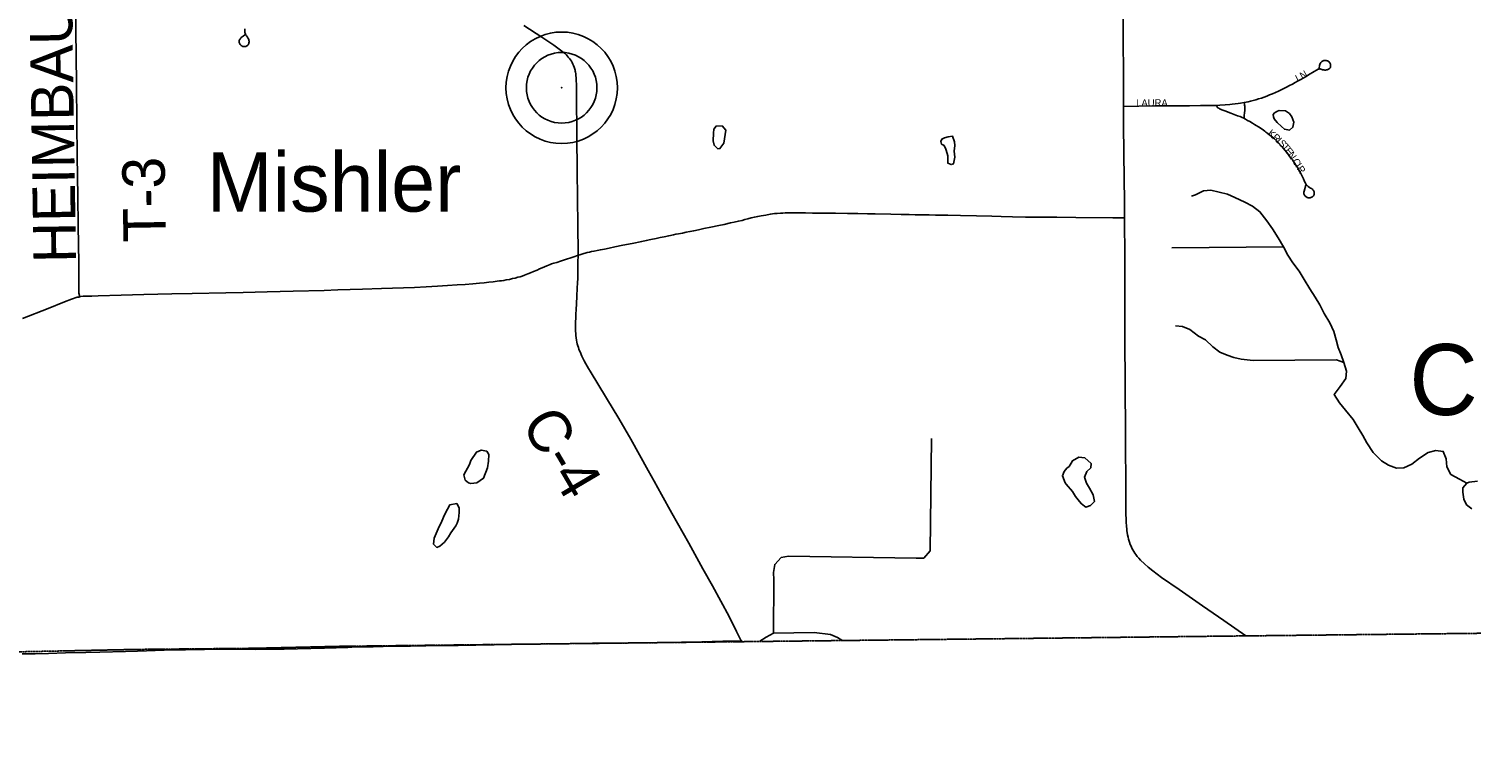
# Model space of a CAD drawing. Header units: feet. Extents: x 2113747 to 2516209, y 960708 to 1356798.
# Tile 7 of 244: x 2278979 to 2289153, y 1089893 to 1095012. Entities that reach past the tile are written whole.
import ezdxf

# ---------------------------------------------------------------- set-up
doc = ezdxf.new("R2010")
doc.units = ezdxf.units.FT
doc.header["$MEASUREMENT"] = 0
doc.linetypes.add('OhDOT_USTN3', pattern=[0.22, 0.165, -0.055])
for name, color, linetype in [('0_Xref', 7, 'Continuous'), ('GM_X_Adjacent_County', 251, 'OhDOT_USTN3'), ('GM_X_County', 251, 'OhDOT_USTN3'), ('GM_X_County_Road', 3, 'Continuous'), ('GM_X_County_Road_Text', 3, 'Continuous'), ('GM_X_Major_Lake', 5, 'Continuous'), ('GM_X_Major_Lake_Text', 5, 'Continuous'), ('GM_X_Minor_Lake', 5, 'Continuous'), ('GM_X_Minor_River', 5, 'Continuous'), ('GM_X_State_Route', 1, 'Continuous'), ('GM_X_Township', 251, 'OhDOT_USTN3'), ('GM_X_Township_Road', 4, 'Continuous'), ('GM_X_Township_Road_Text', 4, 'Continuous'), ('GM_X_Township_Subdivision', 4, 'Continuous'), ('GM_X_Township_Subdivision_Text', 4, 'Continuous'), ('GM_X_Unincorporated', 1, 'Continuous'), ('GM_X_Unincorporated_Location', 2, 'Continuous'), ('GM_X_Unincorporated_Text', 251, 'Continuous')]:
    doc.layers.add(name, color=color, linetype=linetype)
doc.styles.add('Styledgn030', font='dgn030.shx')
doc.styles.add('Styledgn031', font='dgn031.shx')

# ---------------------------------------------------------------- blocks, each defined once
blk = doc.blocks.new('Unicorp10')
at = {"layer": 'GM_X_Unincorporated'}
for radius in [393, 249]:
    blk.add_circle((0, 0), radius, dxfattribs=at)
blk = doc.blocks.new('POR')
at = {"layer": 'GM_X_Adjacent_County', "flags": 128}
blk.add_lwpolyline([(2346501, 996686), (2346283, 996665), (2345680, 996660), (2344145, 996646), (2344130, 996649), (2344060, 996659), (2344005, 996663), (2343946, 996664), (2343923, 996665), (2343899, 996665), (2343806, 996663), (2343772, 996662), (2343731, 996662), (2343640, 996661), (2343440, 996660), (2343358, 996661), (2343347, 996661), (2343337, 996662), (2343275, 996668), (2343254, 996670), (2343129, 996670), (2342883, 996665), (2342703, 996664), (2342492, 996666), (2342051, 996672), (2342025, 996674), (2342005, 996677), (2341988, 996683), (2338743, 996679), (2335510, 996692), (2333434, 996701), (2332100, 996700), (2329181, 996697), (2329152, 995411), (2329124, 994175), (2326840, 994249), (2326566, 994258), (2323302, 994364), (2318495, 994521), (2318418, 991580), (2318389, 990457), (2318357, 989169), (2318255, 985163), (2318188, 982547), (2318166, 981646), (2318061, 978159), (2317909, 973125), (2317887, 972409), (2317774, 968635), (2317750, 967874), (2315491, 967887), (2314260, 967896), (2311196, 967914), (2309088, 967943), (2307368, 967969), (2304256, 968014), (2303811, 968017), (2303354, 968019), (2303003, 968024), (2302648, 968030), (2302233, 968036), (2301830, 968022), (2300402, 968044), (2300069, 968049), (2297101, 968095), (2296592, 968103), (2292919, 968108), (2288216, 968150), (2287501, 968160), (2286951, 968168), (2285626, 968187), (2280722, 968218), (2272659, 968235), (2270238, 968238), (2265711, 968240), (2264331, 968240), (2260640, 968285), (2260946, 968539), (2261456, 968823), (2262477, 969650), (2262984, 969822), (2263502, 969934), (2264011, 970226), (2264085, 970742), (2263732, 971249), (2263225, 971652), (2263021, 971730), (2262781, 971821), (2262721, 971844), (2262214, 971872), (2261703, 971959), (2260105, 972490), (2259584, 972510), (2259079, 972653), (2258559, 972903), (2258050, 972955), (2257525, 973068), (2256998, 973008), (2256626, 972503), (2255796, 970471), (2255025, 968928), (2254521, 968572), (2253837, 968476), (2253355, 968407), (2252800, 968322), (2251259, 968089), (2245496, 967220), (2243670, 966925), (2240387, 966394), (2235785, 965650), (2235507, 965607), (2232817, 965186), (2232372, 965117), (2231408, 964969), (2231146, 964928), (2230233, 964788), (2224423, 963889), (2224410, 963887), (2223431, 963729), (2220392, 963239), (2216348, 962587), (2213677, 962155), (2211388, 961785), (2205329, 960811), (2204689, 960708), (2204662, 968294), (2204646, 972822), (2204646, 972877), (2204618, 980822), (2204600, 985576), (2204621, 987650), (2204548, 994125), (2204539, 995545), (2204528, 997304), (2204524, 998046), (2204498, 1002246), (2204460, 1006231), (2204446, 1007585), (2204396, 1012421), (2204391, 1012891), (2204405, 1018278), (2204394, 1019758), (2204396, 1020517), (2204379, 1020841), (2204391, 1021803), (2204388, 1022494), (2204388, 1022770), (2204388, 1022837), (2204387, 1023044), (2204303, 1026249), (2204359, 1029499), (2204344, 1030439), (2204262, 1034310), (2204255, 1035776), (2204229, 1040690), (2204199, 1046565), (2204184, 1049044), (2204131, 1055650), (2204109, 1058317), (2204108, 1058407), (2204102, 1059211), (2204097, 1059892), (2204085, 1062073), (2204074, 1062671), (2204592, 1062652), (2205426, 1062621), (2210448, 1062486), (2212077, 1062442), (2214252, 1062298), (2216024, 1062234), (2218716, 1062135), (2224371, 1061928), (2226221, 1061860), (2226856, 1061837), (2228638, 1061772), (2234873, 1061544), (2237828, 1061436), (2239174, 1061390), (2240259, 1061347), (2240479, 1061338), (2245773, 1061157), (2247613, 1061077), (2251064, 1060965), (2252022, 1060939), (2254917, 1060860), (2259350, 1060738), (2259905, 1060723), (2262069, 1060670), (2262468, 1060662), (2262494, 1060660), (2262578, 1060658), (2262905, 1060648), (2263523, 1060622), (2264179, 1060605), (2264764, 1060590), (2266030, 1060558), (2267009, 1060529), (2267105, 1064278), (2267119, 1064405), (2267123, 1064546), (2267218, 1067680), (2267224, 1068546), (2267310, 1072879), (2267407, 1076551), (2267570, 1083741), (2267583, 1084035), (2267594, 1084592), (2267628, 1085890), (2267674, 1087762), (2267760, 1089304), (2267778, 1090418), (2268200, 1090405), (2270733, 1090435), (2271751, 1090471), (2272585, 1090487), (2273842, 1090511), (2274067, 1090515), (2275300, 1090545), (2275354, 1090544), (2275965, 1090561), (2276111, 1090564), (2279737, 1090638), (2280571, 1090646), (2281184, 1090660), (2283974, 1090692), (2287536, 1090733), (2291695, 1090779), (2294190, 1090795), (2294565, 1090800), (2298147, 1090820), (2299145, 1090827), (2299895, 1090831), (2301402, 1090840), (2307056, 1090903), (2313863, 1090917), (2318107, 1090974), (2324108, 1091056), (2326732, 1091091), (2326938, 1091094), (2328615, 1091117), (2328725, 1091118), (2331837, 1091161), (2333216, 1091180), (2335157, 1091206), (2341799, 1091296), (2342697, 1091308), (2345661, 1091348), (2348514, 1091386), (2352195, 1091435), (2355371, 1091477), (2358848, 1091522), (2358880, 1089100), (2358989, 1081862), (2359077, 1075795), (2359100, 1074264), (2359117, 1073113), (2359120, 1072859), (2359123, 1070999), (2359121, 1070553), (2359149, 1069014), (2359151, 1068908), (2359157, 1068672), (2359167, 1068297), (2359175, 1067907), (2359177, 1067589), (2359186, 1066908), (2359192, 1066862), (2359197, 1066642), (2359199, 1066419), (2359201, 1066097), (2359204, 1065780), (2359209, 1065466), (2359220, 1064937), (2359220, 1064806), (2359227, 1064612), (2359227, 1064330), (2359261, 1063309), (2359263, 1063113), (2359267, 1062870), (2359287, 1061492), (2359309, 1060000), (2359372, 1054688), (2359375, 1054438), (2359384, 1053642), (2359405, 1051846), (2359411, 1051373), (2359435, 1049379), (2359498, 1044029), (2359500, 1043884), (2359531, 1041219), (2359561, 1038682), (2359563, 1038569), (2359598, 1035611), (2359633, 1032629), (2359687, 1028035), (2359700, 1026946), (2359745, 1022879), (2359781, 1019525), (2359871, 1011833), (2360041, 1004528), (2360047, 1003475), (2360075, 1000767), (2360086, 1000743), (2360092, 1000724), (2360095, 1000700), (2360092, 1000665), (2360090, 1000651), (2360085, 1000617), (2360080, 1000554), (2360079, 1000500), (2360082, 1000454), (2360084, 1000441), (2360087, 1000429), (2360088, 1000406), (2360088, 1000358), (2360097, 998033), (2360102, 996698), (2359652, 996691), (2358952, 996686), (2358943, 996687), (2358419, 996691), (2358033, 996691), (2357318, 996684), (2357119, 996682), (2357033, 996681), (2356729, 996679), (2356356, 996674), (2355850, 996669), (2355636, 996665), (2355399, 996667), (2355207, 996668), (2354923, 996669), (2354630, 996666), (2354311, 996664), (2353876, 996661), (2353810, 996664), (2353790, 996667), (2353730, 996667), (2353580, 996667), (2353354, 996664), (2353227, 996661), (2352936, 996661), (2352543, 996665), (2351984, 996653), (2350868, 996644), (2350165, 996644), (2349779, 996645), (2349617, 996647), (2349487, 996647), (2349403, 996652), (2349327, 996658), (2349265, 996660), (2349206, 996662), (2349161, 996661), (2349080, 996658), (2348736, 996661), (2347330, 996649), (2347068, 996654), (2346837, 996655), (2346771, 996660), (2346660, 996673), (2346582, 996686), (2346523, 996692), (2346501, 996686)], dxfattribs=at)
at = {"layer": 'GM_X_County', "flags": 128}
blk.add_lwpolyline([(2353397, 1222451), (2356858, 1222526), (2358764, 1222568), (2364180, 1222723), (2365829, 1222755), (2369645, 1222836), (2372194, 1222881), (2374472, 1222924), (2379690, 1223029), (2379735, 1219826), (2379742, 1219374), (2379833, 1216178), (2380014, 1209139), (2380003, 1203413), (2380022, 1202249), (2380179, 1195356), (2380181, 1194352), (2380359, 1187412), (2380412, 1186569), (2380419, 1184193), (2380463, 1181823), (2380682, 1170163), (2380746, 1166807), (2380771, 1165044), (2380824, 1161382), (2380824, 1161039), (2380878, 1157552), (2380892, 1156694), (2381026, 1152330), (2381034, 1152023), (2381158, 1145150), (2381235, 1140057), (2381269, 1137568), (2381334, 1132856), (2381336, 1132676), (2381343, 1132210), (2381380, 1130882), (2381388, 1130504), (2381409, 1129491), (2381422, 1128859), (2381524, 1123853), (2381544, 1122872), (2381624, 1118858), (2381679, 1116097), (2382044, 1104151), (2382074, 1096083), (2382125, 1091787), (2380307, 1091766), (2379221, 1091753), (2378988, 1091751), (2374063, 1091696), (2368829, 1091637), (2365146, 1091594), (2364291, 1091584), (2363494, 1091575), (2360811, 1091544), (2360599, 1091542), (2358848, 1091522), (2355371, 1091477), (2352195, 1091435), (2348514, 1091386), (2345661, 1091348), (2342697, 1091308), (2341799, 1091296), (2335157, 1091206), (2333216, 1091180), (2331837, 1091161), (2328725, 1091118), (2328615, 1091117), (2326938, 1091094), (2326732, 1091091), (2324108, 1091056), (2318107, 1090974), (2313863, 1090917), (2307056, 1090903), (2301402, 1090840), (2299895, 1090831), (2299145, 1090827), (2298147, 1090820), (2294565, 1090800), (2294190, 1090795), (2291695, 1090779), (2287536, 1090733), (2283974, 1090692), (2281184, 1090660), (2280571, 1090646), (2279737, 1090638), (2276111, 1090564), (2275965, 1090561), (2275354, 1090544), (2275300, 1090545), (2274067, 1090515), (2274049, 1092053), (2274045, 1093010), (2274019, 1094549), (2274003, 1096382), (2273944, 1101977), (2273923, 1103969), (2273928, 1105260), (2273895, 1107881), (2273890, 1108659), (2273892, 1109492), (2273890, 1109708), (2273889, 1109866), (2273885, 1110318), (2273884, 1110420), (2273881, 1110748), (2273878, 1111173), (2273872, 1111794), (2273868, 1112294), (2273861, 1113069), (2273860, 1113281), (2273857, 1113575), (2273857, 1113636), (2273852, 1114201), (2273851, 1114281), (2273848, 1114656), (2273845, 1115019), (2273878, 1116829), (2273877, 1118817), (2273859, 1119170), (2273866, 1121327), (2273809, 1124393), (2273800, 1125028), (2273794, 1125938), (2273794, 1126045), (2273791, 1126395), (2273784, 1127599), (2273782, 1127896), (2273782, 1128013), (2273776, 1128908), (2273762, 1131307), (2273735, 1134958), (2273727, 1137672), (2273708, 1143906), (2273707, 1144117), (2273652, 1147706), (2273648, 1148193), (2273645, 1148717), (2273636, 1149823), (2273632, 1150488), (2273596, 1155295), (2273585, 1158808), (2273560, 1160546), (2273539, 1163372), (2273486, 1167056), (2273465, 1168621), (2273462, 1168895), (2273426, 1173044), (2273428, 1173104), (2273415, 1174720), (2273392, 1176176), (2273394, 1176620), (2273384, 1177023), (2273358, 1177776), (2273351, 1179125), (2273359, 1179654), (2273321, 1182083), (2273216, 1187364), (2273164, 1190519), (2273176, 1191453), (2273228, 1192712), (2273152, 1195400), (2273193, 1198453), (2273071, 1206556), (2272991, 1215563), (2272975, 1216501), (2272977, 1217406), (2272968, 1218487), (2272962, 1219225), (2272959, 1219527), (2272955, 1219996), (2272952, 1220381), (2272949, 1220734), (2272946, 1221095), (2272941, 1221646), (2274226, 1221624), (2276584, 1221584), (2279436, 1221567), (2287284, 1221586), (2287634, 1221587), (2288155, 1221588), (2289133, 1221589), (2291838, 1221592), (2294724, 1221588), (2295595, 1221591), (2298613, 1221605), (2299175, 1221609), (2303374, 1221676), (2308426, 1221766), (2313088, 1221841), (2315600, 1221874), (2319071, 1221920), (2326584, 1222061), (2327982, 1222076), (2333341, 1222133), (2335682, 1222157), (2338510, 1222201), (2341239, 1222245), (2343737, 1222286), (2344324, 1222288), (2349300, 1222361), (2350843, 1222395), (2353397, 1222451)], dxfattribs=at)
at = {"layer": 'GM_X_County_Road', "flags": 128}
for points in [[(2282854, 1093416), (2282854, 1093438), (2282851, 1093623), (2282849, 1093820), (2282847, 1094008), (2282845, 1094255), (2282845, 1094338), (2282843, 1094465), (2282843, 1094573), (2282843, 1094601), (2282842, 1094627), (2282841, 1094641), (2282840, 1094656), (2282840, 1094668), (2282838, 1094683), (2282837, 1094696), (2282836, 1094706), (2282834, 1094713), (2282833, 1094720), (2282830, 1094729), (2282828, 1094736), (2282825, 1094743), (2282821, 1094753), (2282817, 1094763), (2282811, 1094774), (2282806, 1094784), (2282799, 1094794), (2282792, 1094804), (2282784, 1094813), (2282777, 1094821), (2282771, 1094829), (2282764, 1094835), (2282751, 1094846), (2282740, 1094855), (2282683, 1094897), (2282598, 1094954), (2282471, 1095037)], [(2284003, 1090698), (2283972, 1090764), (2283920, 1090871), (2283802, 1091085), (2283734, 1091205), (2283634, 1091386), (2283515, 1091598), (2283442, 1091729), (2283390, 1091823), (2283348, 1091898), (2283225, 1092119), (2283140, 1092266), (2283054, 1092408), (2282939, 1092599), (2282927, 1092619), (2282909, 1092651), (2282897, 1092672), (2282887, 1092691), (2282880, 1092705), (2282875, 1092717), (2282870, 1092730), (2282864, 1092743), (2282860, 1092755), (2282857, 1092765), (2282852, 1092778), (2282848, 1092791), (2282845, 1092804), (2282842, 1092818), (2282840, 1092834), (2282838, 1092850), (2282837, 1092864), (2282835, 1092881), (2282835, 1092896), (2282835, 1092911), (2282835, 1092927), (2282836, 1092947), (2282837, 1092973), (2282838, 1093001), (2282839, 1093034), (2282842, 1093075), (2282845, 1093129), (2282848, 1093184), (2282850, 1093221), (2282852, 1093253), (2282853, 1093284), (2282853, 1093315), (2282853, 1093365), (2282854, 1093416)], [(2280579, 1090638), (2280691, 1090639), (2280780, 1090640), (2280874, 1090642), (2281065, 1090647), (2281229, 1090652)], [(2281229, 1090652), (2281257, 1090653), (2281407, 1090657), (2281549, 1090660), (2281672, 1090662), (2281780, 1090663), (2281894, 1090665), (2282008, 1090666), (2282133, 1090668), (2282261, 1090670), (2282385, 1090674), (2282493, 1090676), (2282641, 1090678), (2282797, 1090680), (2282955, 1090681), (2283100, 1090682), (2283280, 1090684), (2283451, 1090687), (2283583, 1090689), (2283727, 1090692), (2283800, 1090693), (2283875, 1090695), (2283920, 1090696), (2283968, 1090697), (2284003, 1090698), (2284011, 1090699)], [(2278932, 1090606), (2279024, 1090608), (2279118, 1090610), (2279237, 1090613), (2279382, 1090616), (2279480, 1090618), (2279660, 1090624), (2279745, 1090626)], [(2279745, 1090626), (2279933, 1090632), (2280084, 1090635), (2280218, 1090637), (2280322, 1090639), (2280454, 1090639), (2280579, 1090638)]]:
    blk.add_lwpolyline(points, dxfattribs=at)
at = {"layer": 'GM_X_Major_Lake', "flags": 128}
blk.add_lwpolyline([(2289197, 1091823), (2289139, 1091818), (2289122, 1091810), (2289095, 1091776), (2289095, 1091746), (2289101, 1091696), (2289121, 1091658), (2289159, 1091628)], dxfattribs=at)
at = {"layer": 'GM_X_Minor_Lake'}
for p, q in [((2287787, 1094433), (2287767, 1094421)), ((2283809, 1094278), (2283807, 1094224)), ((2285450, 1094157), (2285462, 1094116)), ((2282087, 1091941), (2282048, 1091868)), ((2286296, 1091802), (2286341, 1091750)), ((2281955, 1091460), (2281992, 1091508))]:
    blk.add_line(p, q, dxfattribs=at)
at = {"layer": 'GM_X_Minor_Lake', "flags": 128}
for points in [[(2287767, 1094421), (2287757, 1094409), (2287758, 1094391), (2287764, 1094377), (2287784, 1094353), (2287816, 1094325), (2287836, 1094305), (2287872, 1094299), (2287896, 1094319), (2287902, 1094355), (2287889, 1094391), (2287873, 1094415), (2287843, 1094435), (2287799, 1094437), (2287787, 1094433)], [(2283807, 1094224), (2283813, 1094192), (2283840, 1094166), (2283854, 1094168), (2283881, 1094207), (2283887, 1094237), (2283895, 1094299), (2283869, 1094329), (2283827, 1094327), (2283811, 1094304), (2283809, 1094278)], [(2285462, 1094116), (2285462, 1094065), (2285486, 1094055), (2285502, 1094061), (2285510, 1094107), (2285507, 1094151), (2285511, 1094189), (2285509, 1094215), (2285495, 1094255), (2285463, 1094251), (2285439, 1094245), (2285419, 1094235), (2285413, 1094218), (2285417, 1094200), (2285437, 1094189), (2285447, 1094163), (2285450, 1094157)], [(2282048, 1091868), (2282056, 1091832), (2282080, 1091812), (2282096, 1091808), (2282140, 1091813), (2282187, 1091845), (2282215, 1091917), (2282221, 1091965), (2282223, 1092013), (2282209, 1092035), (2282171, 1092043), (2282137, 1092029), (2282097, 1091969), (2282087, 1091941)], [(2282087, 1091941), (2282097, 1091969), (2282137, 1092029), (2282171, 1092043), (2282209, 1092035), (2282223, 1092013), (2282221, 1091965), (2282215, 1091917), (2282187, 1091845), (2282140, 1091813), (2282096, 1091808), (2282080, 1091812), (2282056, 1091832), (2282048, 1091868), (2282048, 1091869)], [(2286341, 1091750), (2286363, 1091716), (2286391, 1091680), (2286405, 1091664), (2286435, 1091640), (2286469, 1091652), (2286497, 1091681), (2286486, 1091727), (2286462, 1091775), (2286440, 1091809), (2286426, 1091851), (2286442, 1091893), (2286470, 1091917), (2286472, 1091949), (2286427, 1091989), (2286385, 1091992), (2286342, 1091968), (2286332, 1091950), (2286318, 1091928), (2286302, 1091916), (2286282, 1091892), (2286270, 1091862), (2286290, 1091812), (2286296, 1091802)], [(2281992, 1091508), (2282001, 1091528), (2282011, 1091556), (2282015, 1091604), (2282015, 1091636), (2281998, 1091666), (2281949, 1091658), (2281933, 1091627), (2281911, 1091587), (2281893, 1091543), (2281867, 1091487), (2281838, 1091423), (2281834, 1091379), (2281858, 1091357), (2281878, 1091365), (2281912, 1091395), (2281940, 1091431), (2281955, 1091460)]]:
    blk.add_lwpolyline(points, dxfattribs=at)
at = {"layer": 'GM_X_Minor_River', "flags": 128}
for points in [[(2289122, 1091810), (2289071, 1091838), (2289009, 1091872), (2288982, 1091924), (2288976, 1091982), (2288956, 1092034), (2288904, 1092041), (2288850, 1092027), (2288790, 1091987), (2288735, 1091944), (2288679, 1091918), (2288627, 1091916), (2288571, 1091936), (2288521, 1091967), (2288461, 1092027), (2288418, 1092093), (2288390, 1092147), (2288356, 1092201), (2288320, 1092259), (2288266, 1092324), (2288225, 1092376), (2288187, 1092436), (2288229, 1092491), (2288269, 1092547), (2288274, 1092599), (2288256, 1092661), (2288236, 1092715), (2288214, 1092767), (2288200, 1092819), (2288185, 1092879), (2288157, 1092941), (2288117, 1093005), (2288085, 1093067), (2288053, 1093122), (2288016, 1093180), (2287976, 1093246), (2287940, 1093304), (2287896, 1093364), (2287860, 1093416), (2287829, 1093476), (2287793, 1093538), (2287753, 1093602), (2287713, 1093659), (2287663, 1093723), (2287610, 1093763), (2287556, 1093791), (2287486, 1093824), (2287434, 1093846), (2287318, 1093874), (2287266, 1093871), (2287209, 1093843), (2287181, 1093833)], [(2287829, 1093476), (2287041, 1093469)], [(2288256, 1092661), (2288204, 1092679), (2287615, 1092675), (2287532, 1092685), (2287480, 1092696), (2287433, 1092713), (2287381, 1092733), (2287331, 1092772), (2287279, 1092820), (2287229, 1092846), (2287169, 1092892), (2287117, 1092913), (2287067, 1092919)], [(2284135, 1090696), (2284180, 1090724), (2284231, 1090752), (2284234, 1091128), (2284232, 1091180), (2284241, 1091237), (2284287, 1091287), (2284339, 1091295), (2285238, 1091282), (2285292, 1091282), (2285336, 1091332), (2285346, 1092125)], [(2284231, 1090752), (2284520, 1090757), (2284633, 1090744), (2284683, 1090722), (2284715, 1090703)]]:
    blk.add_lwpolyline(points, dxfattribs=at)
at = {"layer": 'GM_X_State_Route', "flags": 128}
blk.add_lwpolyline([(2287564, 1090734), (2287409, 1090842), (2287258, 1090946), (2287093, 1091060), (2286970, 1091146), (2286909, 1091191), (2286874, 1091218), (2286848, 1091241), (2286821, 1091268), (2286809, 1091281), (2286798, 1091294), (2286789, 1091307), (2286781, 1091317), (2286773, 1091328), (2286767, 1091339), (2286760, 1091351), (2286754, 1091365), (2286749, 1091378), (2286743, 1091393), (2286740, 1091402), (2286736, 1091416), (2286733, 1091429), (2286729, 1091446), (2286726, 1091461), (2286725, 1091473), (2286724, 1091487), (2286722, 1091505), (2286720, 1091537), (2286719, 1091559), (2286718, 1091590), (2286718, 1091638), (2286718, 1091852), (2286716, 1092036), (2286714, 1092214), (2286712, 1092452), (2286711, 1092881), (2286710, 1093044), (2286710, 1093178), (2286710, 1093393), (2286708, 1093680), (2286707, 1093792), (2286704, 1094129), (2286702, 1094342), (2286701, 1094466), (2286700, 1094743), (2286699, 1094887), (2286698, 1095196)], dxfattribs=at)
at = {"layer": 'GM_X_Township', "flags": 128}
blk.add_lwpolyline([(2273939, 1118799), (2275473, 1118800), (2276682, 1118792), (2278026, 1118784), (2278095, 1118774), (2278181, 1118783), (2279102, 1118777), (2279390, 1118776), (2284462, 1118744), (2286495, 1118732), (2291590, 1118700), (2291694, 1118700), (2298613, 1118657), (2299080, 1118654), (2299073, 1112956), (2299072, 1110035), (2299092, 1106995), (2299110, 1104924), (2299110, 1104784), (2299121, 1100750), (2299131, 1096372), (2299145, 1090827), (2298147, 1090820), (2294565, 1090800), (2294190, 1090795), (2291695, 1090779), (2287536, 1090733), (2283974, 1090692), (2281184, 1090660), (2280571, 1090646), (2279737, 1090638), (2276111, 1090564), (2275965, 1090561), (2275354, 1090544), (2275300, 1090545), (2274067, 1090515), (2274049, 1092053), (2274045, 1093010), (2274019, 1094549), (2274003, 1096382), (2273944, 1101977), (2273923, 1103969), (2273928, 1105260), (2273895, 1107881), (2273890, 1108659), (2273892, 1109492), (2273890, 1109708), (2273889, 1109866), (2273885, 1110318), (2273884, 1110420), (2273881, 1110748), (2273878, 1111173), (2273872, 1111794), (2273868, 1112294), (2273861, 1113069), (2273860, 1113281), (2273857, 1113575), (2273857, 1113636), (2273852, 1114201), (2273851, 1114281), (2273848, 1114656), (2273845, 1115019), (2273878, 1116829), (2273877, 1118817), (2273939, 1118799)], dxfattribs=at)
at = {"layer": 'GM_X_Township_Road', "flags": 128}
for points in [[(2279337, 1093123), (2279336, 1093133), (2279333, 1093148), (2279332, 1093157), (2279332, 1093165), (2279332, 1093178), (2279331, 1093364), (2279327, 1093623), (2279325, 1093831), (2279320, 1094118), (2279318, 1094348), (2279316, 1094624), (2279313, 1094819), (2279310, 1095000), (2279308, 1095197), (2279305, 1095409), (2279303, 1095589)], [(2283954, 1093650), (2283955, 1093650), (2283985, 1093657), (2284010, 1093662), (2284031, 1093668), (2284052, 1093673), (2284074, 1093679), (2284098, 1093685), (2284121, 1093690), (2284146, 1093695), (2284177, 1093700), (2284209, 1093705), (2284224, 1093708), (2284240, 1093710), (2284257, 1093711), (2284282, 1093714), (2284298, 1093714), (2284315, 1093715), (2284330, 1093716), (2284349, 1093716), (2284387, 1093716), (2284417, 1093715), (2284458, 1093715), (2284506, 1093714), (2284602, 1093713), (2284670, 1093713), (2284753, 1093711), (2284827, 1093710), (2284896, 1093709), (2284950, 1093708), (2285060, 1093706), (2285132, 1093704), (2285188, 1093703), (2285232, 1093702), (2285276, 1093702), (2285331, 1093701), (2285375, 1093700), (2285417, 1093699), (2285461, 1093699), (2285551, 1093697), (2285663, 1093694), (2285772, 1093691), (2285837, 1093689), (2285919, 1093688), (2286010, 1093686), (2286231, 1093684), (2286364, 1093683), (2286626, 1093681), (2286680, 1093680), (2286708, 1093680)], [(2282854, 1093416), (2282867, 1093420), (2282881, 1093425), (2282893, 1093429), (2282904, 1093432), (2282918, 1093435), (2282934, 1093439), (2282948, 1093442), (2282967, 1093446), (2282988, 1093450), (2283011, 1093455), (2283040, 1093460), (2283074, 1093467), (2283112, 1093475), (2283170, 1093487), (2283236, 1093500), (2283303, 1093514), (2283335, 1093520), (2283366, 1093527), (2283405, 1093535), (2283433, 1093541), (2283461, 1093547), (2283493, 1093554), (2283526, 1093560), (2283543, 1093564), (2283562, 1093568), (2283591, 1093573), (2283617, 1093578), (2283642, 1093583), (2283670, 1093589), (2283703, 1093596), (2283740, 1093604), (2283790, 1093614), (2283846, 1093626), (2283885, 1093634), (2283928, 1093644), (2283954, 1093650)], [(2281333, 1093178), (2281467, 1093182), (2281700, 1093190), (2281782, 1093194), (2281861, 1093198), (2281932, 1093202), (2282001, 1093207), (2282058, 1093211), (2282112, 1093215), (2282159, 1093219), (2282192, 1093222), (2282224, 1093226), (2282254, 1093229), (2282284, 1093233), (2282299, 1093235), (2282314, 1093237), (2282329, 1093239), (2282347, 1093242), (2282369, 1093246), (2282392, 1093252), (2282409, 1093256), (2282429, 1093261), (2282444, 1093265), (2282460, 1093270), (2282475, 1093275), (2282487, 1093280), (2282499, 1093285), (2282518, 1093292), (2282538, 1093301), (2282564, 1093312), (2282582, 1093320), (2282600, 1093328), (2282616, 1093335), (2282632, 1093342), (2282644, 1093347), (2282657, 1093351), (2282667, 1093355), (2282683, 1093360), (2282703, 1093366), (2282729, 1093375), (2282750, 1093381), (2282772, 1093388), (2282802, 1093398), (2282830, 1093408), (2282854, 1093416)], [(2278935, 1092971), (2279115, 1093042), (2279232, 1093088), (2279281, 1093107), (2279295, 1093112), (2279307, 1093116), (2279320, 1093120), (2279332, 1093122), (2279337, 1093123)], [(2279337, 1093123), (2279347, 1093125), (2279362, 1093127), (2279379, 1093128), (2279397, 1093128), (2279423, 1093129), (2279468, 1093130), (2279631, 1093135), (2279790, 1093139), (2279987, 1093144), (2280131, 1093147), (2280368, 1093152), (2280492, 1093154), (2280661, 1093159), (2280844, 1093163), (2281063, 1093169), (2281158, 1093172), (2281247, 1093175), (2281333, 1093178)]]:
    blk.add_lwpolyline(points, dxfattribs=at)
at = {"layer": 'GM_X_Township_Subdivision', "flags": 128}
for points in [[(2280503, 1094970), (2280491, 1094961), (2280483, 1094955), (2280478, 1094951), (2280474, 1094947), (2280471, 1094943), (2280468, 1094938), (2280466, 1094934), (2280464, 1094930), (2280464, 1094926), (2280464, 1094923), (2280464, 1094919), (2280464, 1094915), (2280465, 1094911), (2280467, 1094907), (2280469, 1094903), (2280472, 1094899), (2280476, 1094895), (2280481, 1094892), (2280487, 1094889), (2280493, 1094887), (2280500, 1094887), (2280505, 1094887), (2280510, 1094889), (2280517, 1094892), (2280521, 1094895), (2280526, 1094900), (2280529, 1094905), (2280530, 1094909), (2280532, 1094914), (2280533, 1094920), (2280533, 1094926), (2280532, 1094931), (2280530, 1094938), (2280526, 1094945), (2280521, 1094953), (2280515, 1094962), (2280511, 1094968), (2280507, 1094975), (2280505, 1094981), (2280504, 1094987), (2280503, 1094999), (2280504, 1095013)], [(2287552, 1094492), (2287581, 1094498), (2287597, 1094502), (2287616, 1094507), (2287635, 1094512), (2287654, 1094518), (2287674, 1094524), (2287692, 1094531), (2287712, 1094538), (2287731, 1094546), (2287752, 1094554), (2287773, 1094563), (2287794, 1094573), (2287814, 1094582), (2287831, 1094591), (2287850, 1094601), (2287871, 1094612), (2287893, 1094623), (2287911, 1094633), (2287929, 1094644), (2287951, 1094656), (2287984, 1094675), (2288017, 1094694), (2288034, 1094704), (2288073, 1094727), (2288078, 1094729), (2288084, 1094730), (2288089, 1094730), (2288094, 1094728), (2288099, 1094726), (2288105, 1094724), (2288113, 1094723), (2288120, 1094722), (2288126, 1094722), (2288133, 1094723), (2288138, 1094724), (2288143, 1094725), (2288148, 1094727), (2288151, 1094730), (2288155, 1094733), (2288158, 1094738), (2288160, 1094742), (2288161, 1094746), (2288161, 1094750), (2288161, 1094755), (2288161, 1094760), (2288160, 1094764), (2288158, 1094768), (2288157, 1094772), (2288154, 1094776), (2288151, 1094779), (2288148, 1094781), (2288144, 1094784), (2288140, 1094786), (2288136, 1094787), (2288132, 1094788), (2288128, 1094789), (2288124, 1094789), (2288120, 1094789), (2288115, 1094788), (2288109, 1094786), (2288105, 1094785), (2288101, 1094782), (2288097, 1094779), (2288094, 1094775), (2288091, 1094771), (2288088, 1094767), (2288085, 1094760), (2288083, 1094753), (2288080, 1094734)], [(2286701, 1094466), (2286810, 1094467), (2286922, 1094469), (2287011, 1094470), (2287091, 1094470), (2287167, 1094470), (2287244, 1094471), (2287297, 1094471), (2287341, 1094472), (2287359, 1094473)], [(2287359, 1094473), (2287381, 1094474), (2287417, 1094476), (2287450, 1094479), (2287468, 1094481), (2287489, 1094483), (2287509, 1094485), (2287527, 1094488), (2287552, 1094492)], [(2287550, 1094382), (2287550, 1094382), (2287537, 1094387), (2287523, 1094394), (2287506, 1094400), (2287457, 1094418), (2287415, 1094434), (2287394, 1094441), (2287385, 1094445), (2287379, 1094448), (2287373, 1094452), (2287367, 1094456), (2287365, 1094459), (2287362, 1094463), (2287360, 1094468), (2287359, 1094473)], [(2287550, 1094382), (2287551, 1094386), (2287552, 1094393), (2287553, 1094401), (2287555, 1094420), (2287556, 1094437), (2287557, 1094458), (2287556, 1094467), (2287555, 1094474), (2287554, 1094484), (2287552, 1094492)], [(2287988, 1093910), (2287975, 1093868), (2287974, 1093862), (2287973, 1093858), (2287974, 1093853), (2287974, 1093850), (2287975, 1093845), (2287977, 1093841), (2287980, 1093837), (2287982, 1093834), (2287986, 1093830), (2287990, 1093827), (2287993, 1093825), (2287997, 1093823), (2288003, 1093821), (2288008, 1093821), (2288013, 1093821), (2288018, 1093821), (2288023, 1093823), (2288028, 1093825), (2288034, 1093828), (2288039, 1093832), (2288042, 1093836), (2288044, 1093840), (2288045, 1093844), (2288046, 1093848), (2288046, 1093852), (2288046, 1093857), (2288045, 1093863), (2288043, 1093867), (2288041, 1093872), (2288037, 1093877), (2288033, 1093882), (2288028, 1093886), (2288021, 1093890), (2288013, 1093895), (2288004, 1093901), (2287997, 1093907), (2287993, 1093911), (2287989, 1093916), (2287984, 1093925), (2287978, 1093937), (2287970, 1093955), (2287961, 1093973), (2287952, 1093992), (2287945, 1094004), (2287938, 1094016), (2287932, 1094027), (2287925, 1094040), (2287917, 1094052), (2287909, 1094063), (2287901, 1094077), (2287892, 1094089), (2287884, 1094099), (2287875, 1094111), (2287866, 1094122), (2287859, 1094132), (2287851, 1094142), (2287841, 1094155), (2287830, 1094168), (2287818, 1094182), (2287810, 1094191), (2287795, 1094207), (2287779, 1094224), (2287766, 1094236), (2287751, 1094249), (2287734, 1094263), (2287719, 1094275), (2287706, 1094285), (2287697, 1094292), (2287688, 1094299), (2287672, 1094310), (2287653, 1094322), (2287637, 1094332), (2287625, 1094339), (2287612, 1094347), (2287593, 1094358), (2287576, 1094367), (2287562, 1094375), (2287550, 1094382)]]:
    blk.add_lwpolyline(points, dxfattribs=at)
at = {"layer": 'GM_X_Unincorporated_Location'}
blk.add_point((2282738, 1094597), dxfattribs=at)
at = {"color": 7, "linetype": 'Continuous', "lineweight": 0}
blk.add_blockref('Unicorp10', (2282738, 1094597), dxfattribs=at)
at = {"layer": 'GM_X_County_Road_Text', "insert": (2282444, 1092228), "char_height": 300, "attachment_point": 7, "rotation": 300.5238, "line_spacing_factor": 0.8, "style": 'Styledgn030'}
blk.add_mtext('{\\Fdgn000|c0;\\C256;C-4}', dxfattribs=at)
at = {"layer": 'GM_X_Major_Lake_Text', "insert": (2288717, 1092465), "char_height": 500.18, "attachment_point": 4, "rotation": 359.9737, "line_spacing_factor": 0.8, "style": 'Styledgn031'}
blk.add_mtext('{\\Fdgn000|c0;\\W1;\\C256;Congress}', dxfattribs=at)
at = {"layer": 'GM_X_Township_Road_Text', "char_height": 300, "attachment_point": 7, "line_spacing_factor": 0.8, "style": 'Styledgn030'}
for s, insert, rotation in [('{\\Fdgn000|c0;\\C256;HEIMBAUGH}', (2279317, 1093364), 90.8989), ('{\\Fdgn000|c0;\\C256;T-3}', (2279951, 1093510), 90.943)]:
    blk.add_mtext(s, dxfattribs=dict(at, insert=insert, rotation=rotation))
at = {"layer": 'GM_X_Township_Subdivision_Text', "char_height": 50, "attachment_point": 7, "line_spacing_factor": 0.8, "style": 'Styledgn030'}
for s, insert, rotation in [('{\\Fdgn000|c0;\\C256;N}', (2287962, 1094655), 29.943), ('{\\Fdgn000|c0;\\C256;L}', (2287929, 1094637), 27.6892), ('{\\Fdgn000|c0;\\C256;LAURA}', (2286790, 1094465), 0), ('{\\Fdgn000|c0;\\C256;K}', (2287714, 1094269), 320.5722), ('{\\Fdgn000|c0;\\C256;R}', (2287746, 1094242), 317.4567), ('{\\Fdgn000|c0;\\C256;I}', (2287775, 1094215), 315.773), ('{\\Fdgn000|c0;\\C256;S}', (2287790, 1094201), 314.1691), ('{\\Fdgn000|c0;\\C256;T}', (2287814, 1094177), 311.0458), ('{\\Fdgn000|c0;\\C256;E}', (2287836, 1094151), 308.9713), ('{\\Fdgn000|c0;\\C256;N}', (2287857, 1094125), 304.6357), ('{\\Fdgn000|c0;\\C256;C}', (2287888, 1094079), 302.4572), ('{\\Fdgn000|c0;\\C256;I}', (2287910, 1094046), 302.4628), ('{\\Fdgn000|c0;\\C256;R}', (2287921, 1094027), 302.4827)]:
    blk.add_mtext(s, dxfattribs=dict(at, insert=insert, rotation=rotation))
at = {"layer": 'GM_X_Unincorporated_Text', "insert": (2280234, 1093718), "char_height": 417, "attachment_point": 7, "rotation": 0, "line_spacing_factor": 0.8, "style": 'Styledgn030'}
blk.add_mtext('{\\Fdgn000|c0;\\C256;Mishler}', dxfattribs=at)

msp = doc.modelspace()

# ---------------------------------------------------------------- block references
at = {"layer": '0_Xref'}
msp.add_blockref('POR', (0, 0), dxfattribs=at)

doc.saveas('drawing.dxf')
